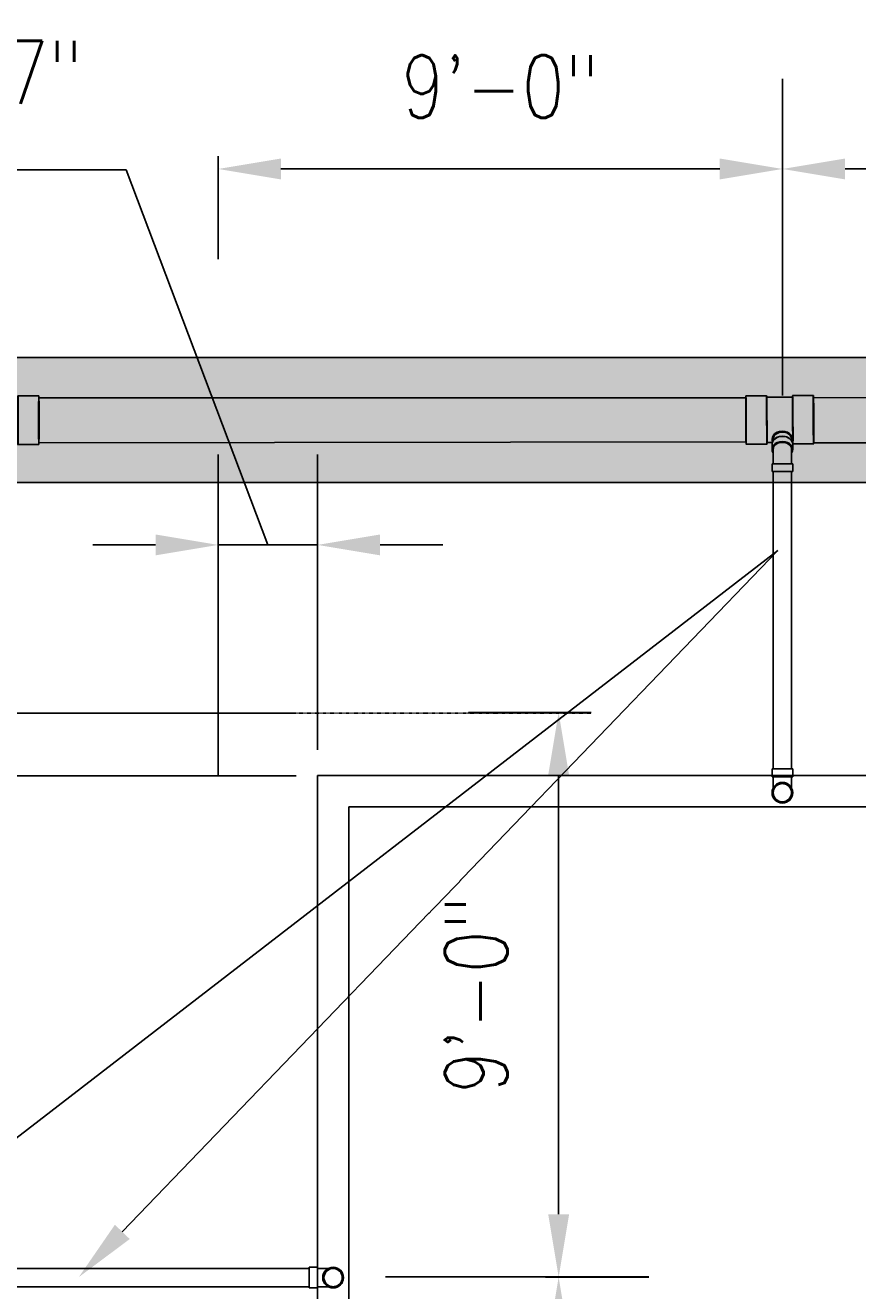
# Model space of a CAD drawing. Header units: inches. Extents: x -11997 to 19746, y -923 to 3129.
# Tile 11 of 25: x -605 to -446, y -155 to 88. Entities that reach past the tile are written whole.
import ezdxf
from ezdxf import colors
from ezdxf.entities.mleader import LeaderData, LeaderLine
from ezdxf.math import Vec2, Vec3

# ---------------------------------------------------------------- set-up
doc = ezdxf.new("R2010")
doc.units = ezdxf.units.IN
doc.header["$MEASUREMENT"] = 0
doc.linetypes.add('Hidden 3_32_', pattern=[0.140625, 0.09375, -0.046875])
for name, color, linetype in [('A-DETL-HDLN', 90, 'Hidden 3_32_'), ('A-DETL-THIN', 151, 'Continuous'), ('P-PIPE', 3, 'Continuous'), ('S-ANNO-DIMS', 1, 'Continuous'), ('S-ANNO-NOTE', 2, 'Continuous')]:
    doc.layers.add(name, color=color, linetype=linetype)
doc.layers.add('A-WALL-PATT', color=9, linetype='Continuous', true_color=0x808080)
doc.styles.add('Annotative', font='romans.shx', dxfattribs={"width": 0.8, "height": 0.125})
doc.dimstyles.new('Annotative', dxfattribs={"dimscale": 0, "dimtxt": 0.125, "dimasz": 0.125, "dimexe": 0.18, "dimexo": 0.0625, "dimgap": 0.09, "dimtad": 1, "dimdec": 3, "dimzin": 3, "dimdsep": 46, "dimlunit": 4, "dimtxsty": 'Annotative', "dimcen": 0.09, "dimclrt": 2, "dimazin": 2, "dimtfac": 1, "dimtdec": 3, "dimtmove": 0, "dimatfit": 0, "dimfxl": 1, "dimtfill": 1, "dimfrac": 2, "dimtolj": 1, "dimtzin": 0, "dimarcsym": 0})
pattern_1 = [(228.0127875, (-816.34173, -1536.20594), (-8, -9), [0.134536, -13.31908805]), (184.9697407, (-816.43173, -1536.305937), (12, 1), [0.230868, -22.85592476]), (132.510447, (-816.66173, -1536.32594), (10, -11), [0.162788, -16.1160326]), (267.273689, (-817.05173, -1536.575937), (1, 20), [0.210238, -20.81355804]), (292.8336542, (-817.06173, -1536.785937), (-5, 12), [0.206155, -20.40937313]), (357.273689, (-816.98173, -1536.975937), (-20, 1), [0.210238, -20.81355804]), (37.6942405, (-816.77173, -1536.985937), (-13, -10), [0.278029, -27.52484855]), (72.2553284, (-816.55173, -1536.815937), (7, 22), [0.262488, -25.9863215]), (121.4295656, (-816.47173, -1536.565937), (-8, 13), [0.21095, -20.8840731]), (175.2363583, (-816.58173, -1536.38594), (11, -1), [0.240832, -11.80076258]), (222.3974378, (-816.82173, -1536.365937), (-12, -11), [0.311448, -30.833375]), (138.814075, (-816.06173, -1536.58594), (-7, 6), [0.106301, -10.5238448]), (171.4692344, (-816.14173, -1536.515937), (13, -2), [0.202237, -20.0215114]), (225, (-816.3417, -1536.48594), (-1e-16, -1), [0.141421, -1.27279256]), (203.1985905, (-816.41173, -1536.36594), (5, 2), [0.076158, -7.5396151]), (291.8014095, (-816.48173, -1536.39594), (-1, 3), [0.107703, -5.2774618]), (30.9637565, (-816.44173, -1536.49594), (3, 2), [0.174929, -5.6560229]), (161.565051, (-816.29173, -1536.40594), (2, -1), [0.126491, -3.03578666]), (16.3895403, (-817.06173, -1536.395937), (10, 3), [0.1772, -17.54284515]), (70.346176, (-816.89173, -1536.34594), (-4, -11), [0.148661, -14.71740775]), (293.1985905, (-816.29173, -1536.20594), (-2, 5), [0.152315, -7.4634581]), (343.6104597, (-816.23173, -1536.345937), (-10, 3), [0.1772, -17.54284515]), (339.443955, (-817.06173, -1537.01594), (-5, 2), [0.17088, -8.37312375]), (294.7751406, (-816.90173, -1537.07594), (-5, 11), [0.143178, -14.17464306]), (66.8014095, (-816.28173, -1537.20594), (2, 5), [0.152315, -7.4634581]), (17.3540246, (-816.22173, -1537.065937), (-13, -4), [0.167631, -16.5954236]), (69.443955, (-816.77173, -1537.20594), (-2, -5), [0.08544, -8.45856375]), (101.309932, (-816.34173, -1537.20594), (-1, 4), [0.05099, -5.0480295]), (165.963757, (-816.35173, -1537.15594), (3, -1), [0.206155, -3.91695063]), (186.009006, (-816.55173, -1537.105937), (10, 1), [0.19105, -18.91392317]), (303.690068, (-816.44173, -1536.58594), (-1, 2), [0.144222, -3.46132928]), (353.1572266, (-816.36173, -1536.705937), (17, -2), [0.251794, -24.92756262]), (60.945396, (-816.11173, -1536.73594), (-4, -7), [0.102956, -10.19267414]), (90, (-816.0617, -1536.6459), (-1, 1), [0.06, -0.94]), (120.256437, (-816.57173, -1537.07594), (4, -7), [0.138924, -13.75352]), (48.0127875, (-816.64173, -1536.95594), (8, 9), [0.269072, -13.18455205]), (0, (-816.4617, -1536.7559), (1, 1), [0.26, -0.74]), (325.3048465, (-816.20173, -1536.75594), (10, -7), [0.158114, -15.6532743]), (254.054604, (-816.07173, -1536.84594), (-1, -4), [0.145602, -7.1345079]), (207.6459754, (-816.11173, -1536.985937), (-19, -10), [0.237065, -23.4694742]), (175.4260787, (-816.32173, -1537.095937), (-13, 1), [0.250799, -24.8290734])]

# ---------------------------------------------------------------- blocks, each defined once
blk = doc.blocks.new('Bend - PVC - Sch 40 - DWV_USACE - Standard-1075329-00_SP_Foundation Drainage Plan-TO FDN_DOC')
at = {"layer": 'P-PIPE'}
for p, q in [((355.1, 1482.41), (355.1, 1481.16)), ((357.08, 1482.41), (357.08, 1482.41)), ((357.08, 1482.41), (357.08, 1482.41)), ((359.06, 1481.16), (359.06, 1482.41)), ((355.1, 1481.16), (355.1, 1480.91)), ((357.08, 1480.91), (357.08, 1480.91)), ((357.08, 1480.91), (357.08, 1480.91)), ((357.08, 1480.91), (357.08, 1480.91)), ((357.08, 1480.91), (357.08, 1480.91)), ((359.06, 1480.91), (359.06, 1481.16))]:
    blk.add_line(p, q, dxfattribs=at)
at = {"layer": 'P-PIPE', "flags": 128}
for points in [[(355.33, 1477.85), (355.33, 1477.85), (355.33, 1477.85), (355.33, 1477.87), (355.33, 1477.88), (355.33, 1477.91), (355.33, 1477.93), (355.33, 1477.96), (355.33, 1478), (355.33, 1478.04), (355.33, 1478.09), (355.33, 1478.14), (355.33, 1478.19), (355.33, 1478.25), (355.33, 1478.31), (355.33, 1478.38), (355.33, 1478.45), (355.33, 1478.53), (355.33, 1478.61), (355.33, 1478.69), (355.33, 1478.77), (355.33, 1478.86), (355.33, 1478.96), (355.33, 1479.05), (355.33, 1479.15), (355.33, 1479.25), (355.33, 1479.36), (355.33, 1479.46), (355.33, 1479.57), (355.33, 1479.69), (355.33, 1479.8), (355.33, 1479.91), (355.33, 1480.03), (355.33, 1480.15), (355.33, 1480.27), (355.33, 1480.39), (355.33, 1480.51), (355.33, 1480.63), (355.33, 1480.75), (355.33, 1480.88), (355.33, 1480.91)], [(358.83, 1480.91), (358.83, 1480.79), (358.83, 1480.66), (358.83, 1480.54), (358.83, 1480.42), (358.83, 1480.3), (358.83, 1480.18), (358.83, 1480.06), (358.83, 1479.94), (358.83, 1479.83), (358.83, 1479.72), (358.83, 1479.6), (358.83, 1479.49), (358.83, 1479.39), (358.83, 1479.28), (358.83, 1479.18), (358.83, 1479.08), (358.83, 1478.98), (358.83, 1478.89), (358.83, 1478.8), (358.83, 1478.71), (358.83, 1478.63), (358.83, 1478.55), (358.83, 1478.47), (358.83, 1478.4), (358.83, 1478.33), (358.83, 1478.27), (358.83, 1478.21), (358.83, 1478.15), (358.83, 1478.1), (358.83, 1478.05), (358.83, 1478.01), (358.83, 1477.97), (358.83, 1477.94), (358.83, 1477.91), (358.83, 1477.89), (358.83, 1477.87), (358.83, 1477.86), (358.83, 1477.85), (358.83, 1477.85), (358.83, 1477.85)], [(355.33, 1477.85), (355.33, 1477.92), (355.33, 1477.99), (355.34, 1478.05), (355.35, 1478.12), (355.36, 1478.19), (355.38, 1478.26), (355.4, 1478.33), (355.42, 1478.4), (355.44, 1478.46), (355.47, 1478.53), (355.49, 1478.59), (355.53, 1478.65), (355.56, 1478.71), (355.59, 1478.77), (355.63, 1478.83), (355.67, 1478.89), (355.72, 1478.95), (355.76, 1479), (355.81, 1479.05), (355.86, 1479.1), (355.91, 1479.15), (355.96, 1479.19), (356.02, 1479.24), (356.07, 1479.28), (356.13, 1479.32), (356.19, 1479.35), (356.25, 1479.39), (356.31, 1479.42), (356.38, 1479.45), (356.44, 1479.48), (356.51, 1479.5), (356.58, 1479.52), (356.64, 1479.54), (356.71, 1479.56), (356.78, 1479.57), (356.85, 1479.58), (356.92, 1479.59), (356.99, 1479.59), (357.06, 1479.6), (357.08, 1479.6)], [(357.08, 1476.1), (357.01, 1476.1), (356.94, 1476.1), (356.87, 1476.11), (356.8, 1476.12), (356.73, 1476.13), (356.66, 1476.15), (356.59, 1476.16), (356.53, 1476.18), (356.46, 1476.21), (356.4, 1476.23), (356.33, 1476.26), (356.27, 1476.29), (356.21, 1476.33), (356.15, 1476.36), (356.09, 1476.4), (356.03, 1476.44), (355.98, 1476.48), (355.92, 1476.53), (355.87, 1476.58), (355.82, 1476.63), (355.77, 1476.68), (355.73, 1476.73), (355.69, 1476.79), (355.64, 1476.84), (355.6, 1476.9), (355.57, 1476.96), (355.53, 1477.02), (355.5, 1477.08), (355.47, 1477.15), (355.45, 1477.21), (355.42, 1477.28), (355.4, 1477.34), (355.38, 1477.41), (355.37, 1477.48), (355.35, 1477.55), (355.34, 1477.62), (355.33, 1477.69), (355.33, 1477.76), (355.33, 1477.83), (355.33, 1477.85)], [(357.08, 1479.6), (357.15, 1479.59), (357.22, 1479.59), (357.29, 1479.58), (357.36, 1479.57), (357.43, 1479.56), (357.49, 1479.55), (357.56, 1479.53), (357.63, 1479.51), (357.69, 1479.48), (357.76, 1479.46), (357.82, 1479.43), (357.89, 1479.4), (357.95, 1479.36), (358.01, 1479.33), (358.07, 1479.29), (358.12, 1479.25), (358.18, 1479.21), (358.23, 1479.16), (358.28, 1479.11), (358.33, 1479.06), (358.38, 1479.01), (358.43, 1478.96), (358.47, 1478.91), (358.51, 1478.85), (358.55, 1478.79), (358.59, 1478.73), (358.62, 1478.67), (358.65, 1478.61), (358.68, 1478.54), (358.71, 1478.48), (358.73, 1478.41), (358.75, 1478.35), (358.77, 1478.28), (358.79, 1478.21), (358.8, 1478.14), (358.81, 1478.07), (358.82, 1478), (358.83, 1477.93), (358.83, 1477.86), (358.83, 1477.85)], [(358.83, 1477.85), (358.83, 1477.78), (358.82, 1477.71), (358.81, 1477.64), (358.81, 1477.57), (358.79, 1477.5), (358.78, 1477.43), (358.76, 1477.36), (358.74, 1477.29), (358.72, 1477.23), (358.69, 1477.16), (358.66, 1477.1), (358.63, 1477.04), (358.6, 1476.98), (358.56, 1476.92), (358.52, 1476.86), (358.48, 1476.8), (358.44, 1476.74), (358.39, 1476.69), (358.35, 1476.64), (358.3, 1476.59), (358.25, 1476.54), (358.19, 1476.5), (358.14, 1476.45), (358.08, 1476.41), (358.02, 1476.37), (357.96, 1476.34), (357.9, 1476.3), (357.84, 1476.27), (357.78, 1476.24), (357.71, 1476.21), (357.65, 1476.19), (357.58, 1476.17), (357.51, 1476.15), (357.44, 1476.13), (357.37, 1476.12), (357.31, 1476.11), (357.24, 1476.1), (357.17, 1476.1), (357.1, 1476.1), (357.08, 1476.1)]]:
    blk.add_lwpolyline(points, dxfattribs=at)
at = {"layer": 'P-PIPE'}
for radius, start, end in [(1.98, 90, 270), (1.98, 90, 270), (1.75, 90, 270), (1.98, 270, 90), (1.98, 270, 90), (1.75, 270, 90)]:
    blk.add_arc((357.08, 1477.85), radius, start, end, dxfattribs=at)
blk = doc.blocks.new('Bend - PVC - Sch 40 - DWV_USACE - Standard-1105255-00_SP_Foundation Drainage Plan-TO FDN_DOC')
at = {"layer": 'P-PIPE'}
for p, q in [((222.75, 1545.81), (218.75, 1545.81)), ((211.94, 1542.99), (209.11, 1540.16)), ((215.7, 1533.58), (218.52, 1536.41)), ((218.75, 1536.5), (222.75, 1536.5))]:
    blk.add_line(p, q, dxfattribs=at)
at = {"layer": 'P-PIPE', "flags": 128}
for points in [[(218.75, 1545.47), (218.38, 1545.46), (218.01, 1545.44), (217.64, 1545.4), (217.27, 1545.35), (216.91, 1545.28), (216.54, 1545.2), (216.18, 1545.11), (215.83, 1545), (215.48, 1544.87), (215.2, 1544.76)], [(215.2, 1544.76), (214.86, 1544.61), (214.52, 1544.45), (214.19, 1544.28), (213.87, 1544.09), (213.56, 1543.89), (213.26, 1543.67), (212.96, 1543.45), (212.68, 1543.21), (212.4, 1542.96), (212.18, 1542.75)], [(218.28, 1536.65), (218.3, 1536.67), (218.32, 1536.69), (218.34, 1536.7), (218.36, 1536.72), (218.38, 1536.73), (218.41, 1536.75), (218.43, 1536.76), (218.45, 1536.77), (218.48, 1536.79), (218.5, 1536.79)], [(218.5, 1536.79), (218.52, 1536.8), (218.55, 1536.81), (218.57, 1536.82), (218.6, 1536.83), (218.63, 1536.83), (218.65, 1536.84), (218.68, 1536.84), (218.7, 1536.84), (218.73, 1536.84), (218.75, 1536.85)]]:
    blk.add_lwpolyline(points, dxfattribs=at)
at = {"layer": 'P-PIPE'}
for centre, major_axis, start_param, end_param in [((218.75, 1541.16), (0, 4.66), 0.004314, 3.145907), ((218.75, 1541.16), (0, 4.31), 0.004314, 3.145907), ((218.75, 1541.16), (0, 4.66), 3.145907, 6.2875), ((218.75, 1541.16), (0, 4.31), 3.145907, 6.2875), ((222.75, 1541.16), (0, 4.66), 0.004314, 3.145907), ((222.75, 1541.16), (0, 4.66), 3.145907, 6.2875), ((215.23, 1539.7), (-3.29, 3.29), 6.278871, 9.420463), ((215.23, 1539.7), (-3.29, 3.29), 3.137278, 6.278871), ((215.23, 1539.7), (-3.05, 3.05), 6.278871, 9.420463), ((215.23, 1539.7), (-3.05, 3.05), 3.137278, 6.278871), ((212.4, 1536.87), (-3.29, 3.29), 6.278871, 9.420463), ((212.4, 1536.87), (-3.29, 3.29), 3.137278, 6.278871)]:
    blk.add_ellipse(centre, major_axis=major_axis, ratio=0.010416, start_param=start_param, end_param=end_param, dxfattribs=at)
blk = doc.blocks.new('Bend - PVC - Sch 40 - DWV_USACE - Standard-1109137-00_SP_Foundation Drainage Plan-TO FDN_DOC')
at = {"layer": 'P-PIPE'}
for p, q in [((355.1, 1536.55), (355.1, 1535.58)), ((359.06, 1535.58), (359.06, 1536.55)), ((355.1, 1532.81), (355.1, 1531.31)), ((355.1, 1532.81), (359.06, 1532.81)), ((355.1, 1531.31), (359.06, 1531.31)), ((357.08, 1532.81), (357.08, 1532.81)), ((357.08, 1532.81), (357.08, 1532.81)), ((357.08, 1532.81), (357.08, 1532.81)), ((357.08, 1532.81), (357.08, 1532.81)), ((357.08, 1531.31), (357.08, 1531.31)), ((357.08, 1531.31), (357.08, 1531.31)), ((359.06, 1531.31), (359.06, 1532.81))]:
    blk.add_line(p, q, dxfattribs=at)
at = {"layer": 'P-PIPE', "flags": 128}
for points in [[(355.33, 1535.58), (355.33, 1535.49), (355.33, 1535.39), (355.33, 1535.29), (355.33, 1535.18), (355.33, 1535.07), (355.33, 1534.95), (355.33, 1534.83), (355.33, 1534.71), (355.33, 1534.59), (355.33, 1534.46), (355.33, 1534.33), (355.33, 1534.2), (355.33, 1534.06), (355.33, 1533.92), (355.33, 1533.79), (355.33, 1533.65), (355.33, 1533.5), (355.33, 1533.36), (355.33, 1533.22), (355.33, 1533.07), (355.33, 1532.93), (355.33, 1532.81)], [(358.83, 1532.81), (358.83, 1532.96), (358.83, 1533.1), (358.83, 1533.24), (358.83, 1533.39), (358.83, 1533.53), (358.83, 1533.67), (358.83, 1533.81), (358.83, 1533.95), (358.83, 1534.09), (358.83, 1534.22), (358.83, 1534.35), (358.83, 1534.48), (358.83, 1534.61), (358.83, 1534.73), (358.83, 1534.86), (358.83, 1534.97), (358.83, 1535.09), (358.83, 1535.2), (358.83, 1535.3), (358.83, 1535.41), (358.83, 1535.51), (358.83, 1535.58)]]:
    blk.add_lwpolyline(points, dxfattribs=at)
at = {"layer": 'P-PIPE'}
for centre, major_axis, start_param, end_param in [((357.08, 1536.55), (1.98, 0), 1.570796, 3.141593), ((357.08, 1536.55), (1.98, 0), 6.283185, 7.853982), ((357.08, 1535.58), (-1.98, 0), 4.712389, 6.769021), ((357.08, 1535.58), (1.75, 0), 1.570796, 3.141593), ((357.08, 1535.58), (1.98, 0), 5.79735, 7.853982), ((357.08, 1535.58), (1.75, 0), 6.283185, 7.853982)]:
    blk.add_ellipse(centre, major_axis=major_axis, ratio=0.766044, start_param=start_param, end_param=end_param, dxfattribs=at)
blk = doc.blocks.new('Bend - PVC - Sch 40 - DWV_USACE - Standard-V4-00_SP_Foundation Drainage Plan-TO FDN_DOC')
at = {"layer": 'P-PIPE'}
for p, q in [((261.01, 1387.02), (259.51, 1387.02)), ((261.01, 1386.79), (261.08, 1386.79)), ((259.51, 1385.04), (259.51, 1385.04)), ((259.51, 1385.04), (259.51, 1385.04)), ((259.51, 1383.06), (261.01, 1383.06)), ((261.01, 1385.04), (261.01, 1385.04)), ((261.01, 1385.04), (261.01, 1385.04)), ((261.01, 1385.04), (261.01, 1385.04)), ((261.01, 1385.04), (261.01, 1385.04)), ((261.05, 1383.29), (261.01, 1383.29))]:
    blk.add_line(p, q, dxfattribs=at)
at = {"layer": 'P-PIPE', "flags": 128}
for points in [[(261.08, 1386.79), (261.14, 1386.79), (261.26, 1386.79), (261.38, 1386.79), (261.5, 1386.79), (261.62, 1386.79), (261.74, 1386.79), (261.86, 1386.79), (261.98, 1386.79), (262.09, 1386.79), (262.21, 1386.79), (262.32, 1386.79), (262.43, 1386.79), (262.54, 1386.79), (262.64, 1386.79), (262.74, 1386.79), (262.84, 1386.79), (262.94, 1386.79), (263.03, 1386.79), (263.12, 1386.79), (263.21, 1386.79), (263.3, 1386.79), (263.38, 1386.79), (263.45, 1386.79), (263.52, 1386.79), (263.59, 1386.79), (263.66, 1386.79), (263.72, 1386.79), (263.77, 1386.79), (263.82, 1386.79), (263.87, 1386.79), (263.91, 1386.79), (263.95, 1386.79), (263.98, 1386.79), (264.01, 1386.79), (264.03, 1386.79), (264.05, 1386.79), (264.06, 1386.79), (264.07, 1386.79), (264.08, 1386.79), (264.08, 1386.79)], [(262.33, 1385.04), (262.33, 1385.11), (262.33, 1385.18), (262.34, 1385.25), (262.35, 1385.32), (262.36, 1385.39), (262.38, 1385.46), (262.4, 1385.53), (262.42, 1385.59), (262.44, 1385.66), (262.47, 1385.73), (262.49, 1385.79), (262.53, 1385.85), (262.56, 1385.91), (262.59, 1385.97), (262.63, 1386.03), (262.67, 1386.09), (262.72, 1386.14), (262.76, 1386.2), (262.81, 1386.25), (262.86, 1386.3), (262.91, 1386.35), (262.96, 1386.39), (263.02, 1386.44), (263.07, 1386.48), (263.13, 1386.52), (263.19, 1386.55), (263.25, 1386.59), (263.31, 1386.62), (263.38, 1386.65), (263.44, 1386.68), (263.51, 1386.7), (263.58, 1386.72), (263.64, 1386.74), (263.71, 1386.76), (263.78, 1386.77), (263.85, 1386.78), (263.92, 1386.79), (263.99, 1386.79), (264.06, 1386.79), (264.08, 1386.79)], [(264.08, 1386.79), (264.15, 1386.79), (264.22, 1386.79), (264.29, 1386.78), (264.36, 1386.77), (264.43, 1386.76), (264.49, 1386.74), (264.56, 1386.73), (264.63, 1386.71), (264.69, 1386.68), (264.76, 1386.66), (264.82, 1386.63), (264.89, 1386.6), (264.95, 1386.56), (265.01, 1386.53), (265.07, 1386.49), (265.12, 1386.45), (265.18, 1386.4), (265.23, 1386.36), (265.28, 1386.31), (265.33, 1386.26), (265.38, 1386.21), (265.43, 1386.16), (265.47, 1386.1), (265.51, 1386.05), (265.55, 1385.99), (265.59, 1385.93), (265.62, 1385.87), (265.65, 1385.81), (265.68, 1385.74), (265.71, 1385.68), (265.73, 1385.61), (265.75, 1385.55), (265.77, 1385.48), (265.79, 1385.41), (265.8, 1385.34), (265.81, 1385.27), (265.82, 1385.2), (265.83, 1385.13), (265.83, 1385.06), (265.83, 1385.04)], [(264.08, 1383.29), (264.07, 1383.29), (264.07, 1383.29), (264.06, 1383.29), (264.04, 1383.29), (264.02, 1383.29), (263.99, 1383.29), (263.96, 1383.29), (263.92, 1383.29), (263.88, 1383.29), (263.84, 1383.29), (263.79, 1383.29), (263.73, 1383.29), (263.67, 1383.29), (263.61, 1383.29), (263.54, 1383.29), (263.47, 1383.29), (263.4, 1383.29), (263.32, 1383.29), (263.23, 1383.29), (263.15, 1383.29), (263.06, 1383.29), (262.97, 1383.29), (262.87, 1383.29), (262.77, 1383.29), (262.67, 1383.29), (262.56, 1383.29), (262.46, 1383.29), (262.35, 1383.29), (262.24, 1383.29), (262.12, 1383.29), (262.01, 1383.29), (261.89, 1383.29), (261.77, 1383.29), (261.66, 1383.29), (261.53, 1383.29), (261.41, 1383.29), (261.29, 1383.29), (261.17, 1383.29), (261.08, 1383.29)], [(264.08, 1383.29), (264.01, 1383.3), (263.94, 1383.3), (263.87, 1383.31), (263.8, 1383.32), (263.73, 1383.33), (263.66, 1383.34), (263.59, 1383.36), (263.53, 1383.38), (263.46, 1383.41), (263.4, 1383.43), (263.33, 1383.46), (263.27, 1383.49), (263.21, 1383.53), (263.15, 1383.56), (263.09, 1383.6), (263.03, 1383.64), (262.98, 1383.68), (262.92, 1383.73), (262.87, 1383.78), (262.82, 1383.82), (262.77, 1383.88), (262.73, 1383.93), (262.69, 1383.98), (262.64, 1384.04), (262.6, 1384.1), (262.57, 1384.16), (262.53, 1384.22), (262.5, 1384.28), (262.47, 1384.35), (262.45, 1384.41), (262.42, 1384.48), (262.4, 1384.54), (262.38, 1384.61), (262.37, 1384.68), (262.35, 1384.75), (262.34, 1384.82), (262.33, 1384.89), (262.33, 1384.96), (262.33, 1385.03), (262.33, 1385.04)], [(265.83, 1385.04), (265.83, 1384.97), (265.82, 1384.9), (265.81, 1384.83), (265.81, 1384.77), (265.79, 1384.7), (265.78, 1384.63), (265.76, 1384.56), (265.74, 1384.49), (265.72, 1384.43), (265.69, 1384.36), (265.66, 1384.3), (265.63, 1384.24), (265.6, 1384.17), (265.56, 1384.11), (265.52, 1384.06), (265.48, 1384), (265.44, 1383.94), (265.39, 1383.89), (265.35, 1383.84), (265.3, 1383.79), (265.25, 1383.74), (265.19, 1383.7), (265.14, 1383.65), (265.08, 1383.61), (265.02, 1383.57), (264.96, 1383.53), (264.9, 1383.5), (264.84, 1383.47), (264.78, 1383.44), (264.71, 1383.41), (264.65, 1383.39), (264.58, 1383.37), (264.51, 1383.35), (264.44, 1383.33), (264.37, 1383.32), (264.31, 1383.31), (264.24, 1383.3), (264.17, 1383.3), (264.1, 1383.29), (264.08, 1383.29)]]:
    blk.add_lwpolyline(points, dxfattribs=at)
at = {"layer": 'P-PIPE'}
for radius, start, end in [(1.98, 0, 180), (1.98, 0, 180), (1.75, 0, 180), (1.98, 180, 0), (1.98, 180, 0), (1.75, 180, 0)]:
    blk.add_arc((264.08, 1385.04), radius, start, end, dxfattribs=at)
blk = doc.blocks.new('Mechanical_Box_H_rvt-1-00_SP_Foundation Drainage Plan-TO FDN_DOC')
at = {"layer": 'A-DETL-THIN'}
for p, q in [((268.08, 1481.16), (268.08, 905.21)), ((268.08, 905.21), (268.08, 1481.16)), ((268.08, 1481.16), (817.08, 1481.16)), ((274.08, 905.21), (274.08, 1475.16)), ((817.08, 1475.16), (274.08, 1475.16)), ((274.08, 1475.16), (274.08, 905.21))]:
    blk.add_line(p, q, dxfattribs=at)
at = {"layer": 'P-PIPE'}
for p, q in [((350.13, 1553.47), (214.75, 1553.47)), ((354.07, 1553.84), (350.1, 1553.82)), ((359.04, 1553.58), (354.08, 1553.55)), ((363.01, 1553.9), (359.04, 1553.88)), ((542.13, 1553.48), (363.04, 1553.47)), ((355.33, 1545.56), (355.33, 1545.55)), ((358.83, 1545.61), (358.83, 1545.55)), ((359.06, 1544.59), (359.06, 1545.55)), ((214.75, 1544.85), (350.14, 1545)), ((350.16, 1544.55), (354.14, 1544.57)), ((354.13, 1544.87), (355.07, 1544.87)), ((359.1, 1544.61), (363.08, 1544.63)), ((363.04, 1544.85), (542.13, 1544.85)), ((355.33, 1539.31), (355.33, 1537.21)), ((357.08, 1539.31), (355.33, 1539.31)), ((355.33, 1539.31), (357.08, 1539.31)), ((358.83, 1539.31), (357.08, 1539.31)), ((357.08, 1539.31), (358.83, 1539.31)), ((358.83, 1537.21), (358.83, 1539.31)), ((355.33, 1537.21), (355.33, 1482.41)), ((358.83, 1482.41), (358.83, 1537.21)), ((355.1, 1482.41), (357.08, 1482.41)), ((357.08, 1482.41), (355.33, 1482.41)), ((358.83, 1482.41), (357.08, 1482.41)), ((357.08, 1482.41), (359.06, 1482.41)), ((355.1, 1480.91), (359.06, 1480.91)), ((266.51, 1386.79), (205.08, 1386.79)), ((266.51, 1387.02), (266.51, 1385.04)), ((266.51, 1385.04), (266.51, 1386.79)), ((205.08, 1383.29), (266.51, 1383.29)), ((266.51, 1383.29), (266.51, 1385.04)), ((266.51, 1385.04), (266.51, 1383.06))]:
    blk.add_line(p, q, dxfattribs=at)
for centre, start, end in [((357.08, 1477.85), 0, 180), ((357.08, 1477.85), 180, 0), ((271.08, 1385.04), 0, 180), ((271.08, 1385.04), 180, 0)]:
    blk.add_arc(centre, 1.75, start, end, dxfattribs=at)
for centre, major_axis, ratio, start_param, end_param in [((214.75, 1549.16), (0, 4.31), 0.010414, 0, 1.570796), ((214.75, 1549.16), (0, 4.31), 0.010414, 4.712389, 6.283185), ((350.13, 1549.18), (-0.03, 4.63), 0.007961, 5.410503, 8.552096), ((350.13, 1549.16), (0, 4.31), 0.010414, 0, 1.570796), ((350.13, 1549.16), (0, 4.31), 0.010414, 4.712389, 6.283185), ((354.1, 1549.21), (-0.03, 4.63), 0.007961, 5.410503, 8.552096), ((354.1, 1549.21), (-0.03, 4.34), 0.007961, 5.410503, 8.552096), ((359.07, 1549.24), (-0.03, 4.34), 0.007961, 5.410503, 8.552096), ((359.07, 1549.24), (-0.03, 4.63), 0.007961, 5.410503, 8.552096), ((363.04, 1549.27), (-0.03, 4.63), 0.007961, 5.410503, 8.552096), ((363.04, 1549.16), (0, 4.31), 0.010414, 0, 1.570796), ((363.04, 1549.16), (0, 4.31), 0.010414, 4.712389, 6.283185), ((350.13, 1549.18), (-0.03, 4.63), 0.007961, 2.26891, 5.410503), ((354.1, 1549.21), (-0.03, 4.63), 0.007961, 2.26891, 5.410503), ((354.1, 1549.21), (-0.03, 4.34), 0.007961, 2.26891, 5.410503), ((359.07, 1549.24), (-0.03, 4.63), 0.007961, 2.26891, 5.410503), ((359.07, 1549.24), (-0.03, 4.34), 0.007961, 2.26891, 5.410503), ((363.04, 1549.27), (-0.03, 4.63), 0.007961, 2.26891, 5.410503), ((214.75, 1549.16), (0, 4.31), 0.010414, 1.570796, 3.141593), ((214.75, 1549.16), (0, 4.31), 0.010414, 3.141593, 4.712389), ((350.13, 1549.16), (0, 4.31), 0.010414, 1.570796, 3.141593), ((350.13, 1549.16), (0, 4.31), 0.010414, 3.141593, 4.712389), ((363.04, 1549.16), (0, 4.31), 0.010414, 1.570796, 3.141593), ((363.04, 1549.16), (0, 4.31), 0.010414, 3.141593, 4.712389), ((357.08, 1545.55), (1.98, 0), 0.766044, 0.01026, 3.151853), ((357.08, 1544.59), (1.98, 0), 0.766044, 0.01026, 3.151853), ((357.08, 1545.55), (1.98, 0), 0.766044, 3.151853, 3.465213), ((357.08, 1545.55), (1.75, 0), 0.766044, 0.01026, 3.151853), ((357.08, 1545.55), (1.75, 0), 0.766044, 3.151853, 3.30813), ((357.08, 1545.55), (1.75, 0), 0.766044, 6.116648, 6.293446), ((357.08, 1545.55), (1.98, 0), 0.766044, 5.959565, 6.293446)]:
    blk.add_ellipse(centre, major_axis=major_axis, ratio=ratio, start_param=start_param, end_param=end_param, dxfattribs=at)
at = {"layer": 'P-PIPE', "color": 3, "lineweight": 9}
for name, p in [('Bend - PVC - Sch 40 - DWV_USACE - Standard-1105255-00_SP_Foundation Drainage Plan-TO FDN_DOC', (-8, 8)), ('Bend - PVC - Sch 40 - DWV_USACE - Standard-1109137-00_SP_Foundation Drainage Plan-TO FDN_DOC', (0, 8)), ('Bend - PVC - Sch 40 - DWV_USACE - Standard-1075329-00_SP_Foundation Drainage Plan-TO FDN_DOC', (0, 0)), ('Bend - PVC - Sch 40 - DWV_USACE - Standard-V4-00_SP_Foundation Drainage Plan-TO FDN_DOC', (7, 0))]:
    blk.add_blockref(name, p, dxfattribs=at)
blk = doc.blocks.new('*D33')
at = {"layer": 'Defpoints', "color": 0, "transparency": 16777216}
for p in [(-511.3, -152.1), (-502.81, -152.1), (-511.3, -344.1)]:
    blk.add_point(p, dxfattribs=at)
at = {"layer": 'S-ANNO-DIMS', "color": 0, "lineweight": -2, "transparency": 16777216}
for p, q in [((-505.3, -152.1), (-485.53, -152.1)), ((-502.81, -332.1), (-502.81, -164.1)), ((-505.3, -344.1), (-485.53, -344.1))]:
    blk.add_line(p, q, dxfattribs=at)
at = {"layer": 'S-ANNO-DIMS', "color": 0, "transparency": 16777216}
for points in [[(-504.81, -164.1), (-500.81, -164.1), (-502.81, -152.1)], [(-504.81, -332.1), (-500.81, -332.1), (-502.81, -344.1)]]:
    blk.add_solid(points, dxfattribs=at)
at = {"layer": 'S-ANNO-DIMS', "color": 2, "lineweight": -3, "transparency": 16777216, "insert": (-518.6, -248.1), "char_height": 12, "attachment_point": 5, "rotation": 90, "style": 'Annotative', "bg_fill": 3, "box_fill_scale": 1.25, "bg_fill_color": 256, "bg_fill_true_color": 13158600, "bg_fill_transparency": 0}
blk.add_mtext('\\A1;16\'-0"', dxfattribs=at)
blk = doc.blocks.new('*D37')
at = {"layer": 'Defpoints', "color": 0, "transparency": 16777216}
for p in [(-547.05, -44.1), (-646.18, -56.1), (-547.05, -56.1)]:
    blk.add_point(p, dxfattribs=at)
at = {"layer": 'S-ANNO-DIMS', "color": 0, "lineweight": -2, "transparency": 16777216}
for p, q in [((-658.18, -4.15), (-646.18, -4.15)), ((-646.18, -4.15), (-646.18, -20.1)), ((-646.18, -32.1), (-646.18, -20.1)), ((-553.05, -44.1), (-663.46, -44.1)), ((-646.18, -44.1), (-646.18, -56.1)), ((-553.05, -56.1), (-663.46, -56.1)), ((-646.18, -68.1), (-646.18, -80.1))]:
    blk.add_line(p, q, dxfattribs=at)
at = {"layer": 'S-ANNO-DIMS', "color": 0, "transparency": 16777216}
for points in [[(-648.18, -32.1), (-644.18, -32.1), (-646.18, -44.1)], [(-648.18, -68.1), (-644.18, -68.1), (-646.18, -56.1)]]:
    blk.add_solid(points, dxfattribs=at)
at = {"layer": 'S-ANNO-DIMS', "color": 2, "lineweight": -3, "transparency": 16777216, "insert": (-693.56, -22.89), "char_height": 12, "attachment_point": 1, "rotation": 90, "line_spacing_factor": 0.983083, "style": 'Annotative', "bg_fill": 3, "box_fill_scale": 1.25, "bg_fill_color": 256, "bg_fill_true_color": 13158600, "bg_fill_transparency": 0}
blk.add_mtext('\\A1;1\'-0"', dxfattribs=at)
blk = doc.blocks.new('*D56')
at = {"layer": 'Defpoints', "color": 0, "transparency": 16777216}
for p in [(-267.98, 60.04), (-459.98, 10.66), (-267.98, 8.71)]:
    blk.add_point(p, dxfattribs=at)
at = {"layer": 'S-ANNO-DIMS', "color": 0, "lineweight": -2, "transparency": 16777216}
for p, q in [((-459.98, 16.66), (-459.98, 77.32)), ((-267.98, 14.71), (-267.98, 77.32)), ((-447.98, 60.04), (-279.98, 60.04))]:
    blk.add_line(p, q, dxfattribs=at)
at = {"layer": 'S-ANNO-DIMS', "color": 0, "transparency": 16777216}
for points in [[(-447.98, 62.04), (-447.98, 58.04), (-459.98, 60.04)], [(-279.98, 62.04), (-279.98, 58.04), (-267.98, 60.04)]]:
    blk.add_solid(points, dxfattribs=at)
at = {"layer": 'S-ANNO-DIMS', "color": 2, "lineweight": -3, "transparency": 16777216, "insert": (-363.98, 75.82), "char_height": 12, "attachment_point": 5, "style": 'Annotative', "bg_fill": 3, "box_fill_scale": 1.25, "bg_fill_color": 256, "bg_fill_true_color": 13158600, "bg_fill_transparency": 0}
blk.add_mtext('\\A1;16\'-0"', dxfattribs=at)
blk = doc.blocks.new('*D58')
at = {"layer": 'Defpoints', "color": 0, "transparency": 16777216}
for p in [(-567.98, 68.52), (-459.98, 60.04), (-459.98, 10.66)]:
    blk.add_point(p, dxfattribs=at)
at = {"layer": 'S-ANNO-DIMS', "color": 0, "lineweight": -2, "transparency": 16777216}
for p, q in [((-459.98, 16.66), (-459.98, 77.32)), ((-567.98, 62.52), (-567.98, 42.76)), ((-555.98, 60.04), (-471.98, 60.04))]:
    blk.add_line(p, q, dxfattribs=at)
at = {"layer": 'S-ANNO-DIMS', "color": 0, "transparency": 16777216}
for points in [[(-555.98, 62.04), (-555.98, 58.04), (-567.98, 60.04)], [(-471.98, 62.04), (-471.98, 58.04), (-459.98, 60.04)]]:
    blk.add_solid(points, dxfattribs=at)
at = {"layer": 'S-ANNO-DIMS', "color": 2, "lineweight": -3, "transparency": 16777216, "insert": (-513.98, 75.82), "char_height": 12, "attachment_point": 5, "style": 'Annotative', "bg_fill": 3, "box_fill_scale": 1.25, "bg_fill_color": 256, "bg_fill_true_color": 13158600, "bg_fill_transparency": 0}
blk.add_mtext('\\A1;9\'-0"', dxfattribs=at)
blk = doc.blocks.new('*D68')
at = {"layer": 'Defpoints', "color": 0, "transparency": 16777216}
for p in [(-490.59, -44), (-541.95, -152.05), (-502.81, -152.05)]:
    blk.add_point(p, dxfattribs=at)
at = {"layer": 'S-ANNO-DIMS', "color": 0, "lineweight": -2, "transparency": 16777216}
for p, q in [((-496.59, -44), (-520.09, -44)), ((-502.81, -56), (-502.81, -140.05)), ((-535.95, -152.05), (-485.53, -152.05))]:
    blk.add_line(p, q, dxfattribs=at)
at = {"layer": 'S-ANNO-DIMS', "color": 0, "transparency": 16777216}
for points in [[(-504.81, -56), (-500.81, -56), (-502.81, -44)], [(-504.81, -140.05), (-500.81, -140.05), (-502.81, -152.05)]]:
    blk.add_solid(points, dxfattribs=at)
at = {"layer": 'S-ANNO-DIMS', "color": 2, "lineweight": -3, "transparency": 16777216, "insert": (-518.6, -98.02), "char_height": 12, "attachment_point": 5, "rotation": 90, "style": 'Annotative', "bg_fill": 3, "box_fill_scale": 1.25, "bg_fill_color": 256, "bg_fill_true_color": 13158600, "bg_fill_transparency": 0}
blk.add_mtext('\\A1;9\'-0"', dxfattribs=at)
blk = doc.blocks.new('*D75')
at = {"layer": 'Defpoints', "color": 0, "transparency": 16777216}
for p in [(-548.98, -11.92), (-548.98, -57.16), (-567.98, -62.01)]:
    blk.add_point(p, dxfattribs=at)
at = {"layer": 'S-ANNO-DIMS', "color": 0, "lineweight": -2, "transparency": 16777216}
for p, q in [((-585.61, 59.9), (-640.38, 59.9)), ((-558.48, -11.92), (-585.61, 59.9)), ((-567.98, -56.01), (-567.98, 5.36)), ((-548.98, -51.16), (-548.98, 5.36)), ((-579.98, -11.92), (-591.98, -11.92)), ((-567.98, -11.92), (-548.98, -11.92)), ((-567.98, -11.92), (-548.98, -11.92)), ((-536.98, -11.92), (-524.98, -11.92))]:
    blk.add_line(p, q, dxfattribs=at)
at = {"layer": 'S-ANNO-DIMS', "color": 0, "transparency": 16777216}
for points in [[(-579.98, -9.92), (-579.98, -13.92), (-567.98, -11.92)], [(-536.98, -9.92), (-536.98, -13.92), (-548.98, -11.92)]]:
    blk.add_solid(points, dxfattribs=at)
at = {"layer": 'S-ANNO-DIMS', "color": 2, "lineweight": -3, "transparency": 16777216, "insert": (-631.74, 84.54), "char_height": 12, "attachment_point": 1, "line_spacing_factor": 0.983083, "style": 'Annotative', "bg_fill": 3, "box_fill_scale": 1.25, "bg_fill_color": 256, "bg_fill_true_color": 13158600, "bg_fill_transparency": 0}
blk.add_mtext('\\A1;1\'-7"', dxfattribs=at)

msp = doc.modelspace()

# ---------------------------------------------------------------- hatches: boundary and pattern name
at = {"layer": 'A-WALL-PATT', "lineweight": -3}
h = msp.add_hatch(dxfattribs=at)
h.set_pattern_fill('GRAVEL', color=8)
h.set_pattern_definition(pattern_1)
h.paths.add_polyline_path([(956.3516, -686), (654.0157, -686), (654.0157, -606), (588.0157, -606), (588.0157, -392.0482), (612.0157, -392.0482), (612.0157, 0), (-611.9843, 0), (-611.9843, -392.0482), (-587.9843, -392.0482), (-587.9843, -606), (-653.9843, -606), (-653.9843, -686), (-956.3516, -686), (-956.3516, -662), (-677.9843, -662), (-677.9843, -582), (-611.9843, -582), (-611.9843, -416), (-635.9843, -416), (-635.9843, 23.9518), (636.0157, 23.9518), (636.0157, -416.0482), (612.0157, -416.0482), (612.0157, -582), (678.0157, -582), (678.0157, -662), (956.3516, -662)])
at = {"layer": 'A-WALL-PATT', "lineweight": -3, "transparency": 33554559}
h = msp.add_hatch(dxfattribs=at)
h.set_pattern_fill('GRAVEL', color=8, style=0)
h.set_pattern_definition(pattern_1)
h.paths.add_polyline_path([(956.3516, -686), (654.0157, -686), (654.0157, -606), (588.0157, -606), (588.0157, -392.0482), (612.0157, -392.0482), (612.0157, 0), (-611.9843, 0), (-611.9843, -392.0482), (-587.9843, -392.0482), (-587.9843, -606), (-653.9843, -606), (-653.9843, -686), (-956.3516, -686), (-956.3516, -662), (-677.9843, -662), (-677.9843, -582), (-611.9843, -582), (-611.9843, -416), (-635.9843, -416), (-635.9843, 23.9518), (636.0157, 23.9518), (636.0157, -416.0482), (612.0157, -416.0482), (612.0157, -582), (678.0157, -582), (678.0157, -662), (956.3516, -662)])
h = msp.add_hatch(dxfattribs=at)
h.set_pattern_fill('AR-SAND', color=8, scale=4)
h.set_pattern_definition([(37.5, (-817.062, -1537.206), (-0.251973, 7.707295), [0, -6.08, 0, -6.8, 0, -6.5]), (7.5, (-817.062, -1537.206), (7.079107, 11.288584), [0, -3.28, 0, -5.48, 0, -2.1]), (327.5, (-821.982, -1537.206), (12.456567, 0.022636), [0, -2, 0, -7.2, 0, -9.4]), (317.5, (-821.982, -1537.206), (12.024506, 3.5107), [0, -1, 0, -4.72, 0, -5.4])])
h.paths.add_polyline_path([(956.3516, -686), (654.0157, -686), (654.0157, -606), (588.0157, -606), (588.0157, -392.0482), (612.0157, -392.0482), (612.0157, 0), (-611.9843, 0), (-611.9843, -392.0482), (-587.9843, -392.0482), (-587.9843, -606), (-653.9843, -606), (-653.9843, -686), (-956.3516, -686), (-956.3516, -662), (-677.9843, -662), (-677.9843, -582), (-611.9843, -582), (-611.9843, -416), (-635.9843, -416), (-635.9843, 23.9518), (636.0157, 23.9518), (636.0157, -416.0482), (612.0157, -416.0482), (612.0157, -582), (678.0157, -582), (678.0157, -662), (956.3516, -662)])

# ---------------------------------------------------------------- linework, layer by layer
at = {"layer": 'A-DETL-HDLN', "color": 8, "lineweight": -3}
msp.add_line((-557.5473, -44.0965), (-496.5473, -44.0965), dxfattribs=at)

# ---------------------------------------------------------------- block references
at = {"layer": 'P-PIPE', "color": 8, "lineweight": -3}
msp.add_blockref('Mechanical_Box_H_rvt-1-00_SP_Foundation Drainage Plan-TO FDN_DOC', (-817.0617, -1537.2059), dxfattribs=at)

# ---------------------------------------------------------------- next in the draw order: dimensions: what is measured, and where the dimension line sits
at = {"layer": 'S-ANNO-DIMS', "lineweight": -3}
dim = msp.add_linear_dim(base=(-267.9843, 60.0395), p1=(-459.9843, 10.6628), p2=(-267.9843, 8.706), dimstyle='Annotative', override={"dimpost": '\\X'}, dxfattribs=at)
dim.commit()
dim.dimension.update_dxf_attribs({"geometry": '*D56', "text_midpoint": (-363.9843, 75.8224)})
dim = msp.add_linear_dim(base=(-646.1807, -56.0965), p1=(-547.0473, -44.0965), p2=(-547.0473, -56.0965), angle=90, dimstyle='Annotative', override={"dimpost": '\\X'}, dxfattribs=at)
dim.commit()
dim.dimension.update_dxf_attribs({"geometry": '*D37', "text_midpoint": (-668.7735, -4.1473), "dimtype": 160, "text_rotation": 90})
dim = msp.add_linear_dim(base=(-502.8143, -152.0965), p1=(-511.2996, -344.0965), p2=(-511.2996, -152.0965), angle=90, dimstyle='Annotative', override={"dimpost": '\\X'}, dxfattribs=at)
dim.commit()
dim.dimension.update_dxf_attribs({"geometry": '*D33', "text_midpoint": (-518.5972, -248.0965)})

# ---------------------------------------------------------------- next in the draw order: dimensions: what is measured, and where the dimension line sits
dim = msp.add_linear_dim(base=(-459.9843, 60.0395), p1=(-567.9843, 68.5248), p2=(-459.9843, 10.6628), dimstyle='Annotative', override={"dimpost": '\\X'}, dxfattribs=at)
dim.commit()
dim.dimension.update_dxf_attribs({"geometry": '*D58', "text_midpoint": (-513.9843, 75.8224)})
dim = msp.add_linear_dim(base=(-502.8143, -152.0482), p1=(-490.5902, -44), p2=(-541.949, -152.0482), angle=90, dimstyle='Annotative', override={"dimpost": '\\X'}, dxfattribs=at)
dim.commit()
dim.dimension.update_dxf_attribs({"geometry": '*D68', "text_midpoint": (-518.5972, -98.0241)})

# ---------------------------------------------------------------- next in the draw order: linework, layer by layer
at = {"layer": 'A-WALL-PATT', "color": 8, "lineweight": -3, "flags": 128}
msp.add_lwpolyline([(612.0157, 0), (-611.9843, 0), (-611.9843, -392.0482), (-587.9843, -392.0482), (-587.9843, -606), (-653.9843, -606), (-653.9843, -686), (-956.3516, -686), (-956.3516, -662), (-677.9843, -662), (-677.9843, -582), (-611.9843, -582), (-611.9843, -416), (-635.9843, -416), (-635.9843, 23.9518), (636.0157, 23.9518)], dxfattribs=at)

# ---------------------------------------------------------------- next in the draw order: leaders
at = {"layer": 'S-ANNO-NOTE', "lineweight": -3}
ml = msp.add_multileader_mtext('Standard', dxfattribs=at)
ml.set_content('3"%%C FROM TRENCH DRAIN\\P(TYP. 6)', color=256, style='Annotative')
ml.set_leader_properties(color=1, linetype='ByLayer', lineweight=-1)
ml.build(insert=Vec2(0, 0))
ml.multileader.update_dxf_attribs({"text_right_attachment_type": 4, "dogleg_length": 0.125, "arrow_head_size": 12, "scale": 96})
ctx = ml.context
ctx.base_point, ctx.scale, ctx.char_height, ctx.arrow_head_size, ctx.landing_gap_size, ctx.plane_origin = Vec3(-785.0907, -86.4184), 96, 12, 12, 9, Vec3(-998.9168, -78.6165)
ctx.right_attachment, ctx.text_align_type = 4, 2
notes = []
notes.append((ctx, [(1, (1, 1, 0), (-624.1672, -138.9899), (-1, 0), 39.1521, [(1, [(-594.6509, -152.0632), (-460.8596, -13.0135)], 0, [])])]))
ctx.mtext.insert, ctx.mtext.width, ctx.mtext.defined_height, ctx.mtext.alignment, ctx.mtext.flow_direction = Vec3(-672.3192, -78.4184), 117.961503, 78.1889, 3, 5
for ctx, leaders in notes:
    for number, flags, end, landing, length, lines in leaders:
        leader = LeaderData()
        leader.index, (leader.has_last_leader_line, leader.has_dogleg_vector, leader.attachment_direction) = number, flags
        leader.last_leader_point, leader.dogleg_vector, leader.dogleg_length = Vec3(end), Vec3(landing), length
        for number, points, colour, breaks in lines:
            line = LeaderLine()
            line.index, line.vertices, line.color, line.breaks = number, Vec3.list(points), colors.encode_raw_color(colour), breaks
            leader.lines.append(line)
        ctx.leaders.append(leader)

# ---------------------------------------------------------------- next in the draw order: dimensions: what is measured, and where the dimension line sits
at = {"layer": 'S-ANNO-DIMS', "lineweight": -3}
dim = msp.add_linear_dim(base=(-548.9843, -11.9177), p1=(-567.9843, -62.0131), p2=(-548.9843, -57.1612), dimstyle='Annotative', override={"dimpost": '\\X'}, dxfattribs=at)
dim.commit()
dim.dimension.update_dxf_attribs({"geometry": '*D75', "text_midpoint": (-594.2502, 59.8996), "dimtype": 160})

doc.saveas('drawing.dxf')
